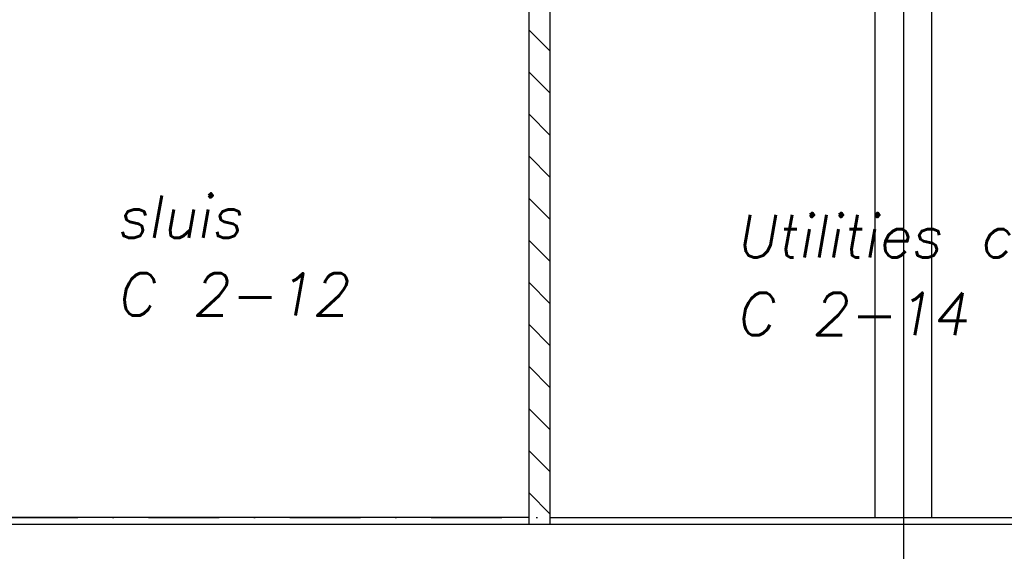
# Model space of a CAD drawing. Extents: x -18628 to 99585, y 127200 to 154480.
# Tile 36 of 59: x 43984 to 50953, y 137776 to 141539. Entities that reach past the tile are written whole.
import ezdxf

# ---------------------------------------------------------------- set-up
doc = ezdxf.new("R2010")
doc.units = 0
doc.header["$LTSCALE"] = 1000
doc.header["$MEASUREMENT"] = 0
doc.linetypes.add('DASHDOT', pattern=[1, 0.5, -0.25, 0, -0.25])
for name, color, linetype in [('B02', 7, 'CONTINUOUS'), ('B03', 7, 'CONTINUOUS'), ('B08', 7, 'CONTINUOUS')]:
    doc.layers.add(name, color=color, linetype=linetype)
doc.styles.add('TXT', font='txt.shx')

msp = doc.modelspace()

# ---------------------------------------------------------------- linework, layer by layer
at = {"layer": 'B02', "color": 5, "linetype": 'Continuous'}
msp.add_line((50239.5, 151594.9), (50239.5, 127199.6), dxfattribs=at)
at = {"layer": 'B02', "color": 5, "linetype": 'DASHDOT'}
msp.add_line((-15111, 138016), (89669.6, 138016), dxfattribs=at)
at = {"layer": 'B03', "color": 7, "linetype": 'Continuous'}
for p, q in [((47589.5, 137966), (47589.5, 142563)), ((47739.5, 137966), (47739.5, 142563)), ((47739.5, 137966), (47589.5, 137966))]:
    msp.add_line(p, q, dxfattribs=at)
at = {"layer": 'B03', "color": 1, "linetype": 'Continuous'}
for p, q in [((50039.5, 138016), (50039.5, 142313.9)), ((50439.5, 138016), (50439.5, 142276.1)), ((47589.5, 138016), (42739.5, 138016)), ((47739.5, 138016), (57349.5, 138016))]:
    msp.add_line(p, q, dxfattribs=at)
at = {"layer": 'B03', "color": 5, "linetype": 'Continuous'}
for p, q in [((47739.5, 141315.9), (47589.5, 141465.9)), ((47739.5, 141018.1), (47589.5, 141168.1)), ((47739.5, 140720.2), (47589.5, 140870.2)), ((47739.5, 140422.4), (47589.5, 140572.4)), ((47739.5, 140124.6), (47589.5, 140274.6)), ((47739.5, 139826.8), (47589.5, 139976.8)), ((47739.5, 139529), (47589.5, 139679)), ((47739.5, 139231.1), (47589.5, 139381.1)), ((47739.5, 138933.3), (47589.5, 139083.3)), ((47739.5, 138635.5), (47589.5, 138785.5)), ((47739.5, 138337.7), (47589.5, 138487.7)), ((47739.5, 138039.9), (47589.5, 138189.9))]:
    msp.add_line(p, q, dxfattribs=at)
at = {"layer": 'B03', "color": 2, "linetype": 'Continuous'}
msp.add_line((57529.5, 137966), (42639.5, 137966), dxfattribs=at)

# ---------------------------------------------------------------- texts
at = {"layer": 'B08', "color": 7, "linetype": 'Continuous', "style": 'TXT', "oblique": 10}
for s, p in [('sluis', (44665.9, 139995)), ('Utilities cleanroom', (49050.3, 139856.9)), ('C 2-12', (44665.9, 139445)), ('C 2-14', (49050.3, 139306.9))]:
    msp.add_text(s, height=300, dxfattribs=at).set_placement(p)

doc.saveas('drawing.dxf')
